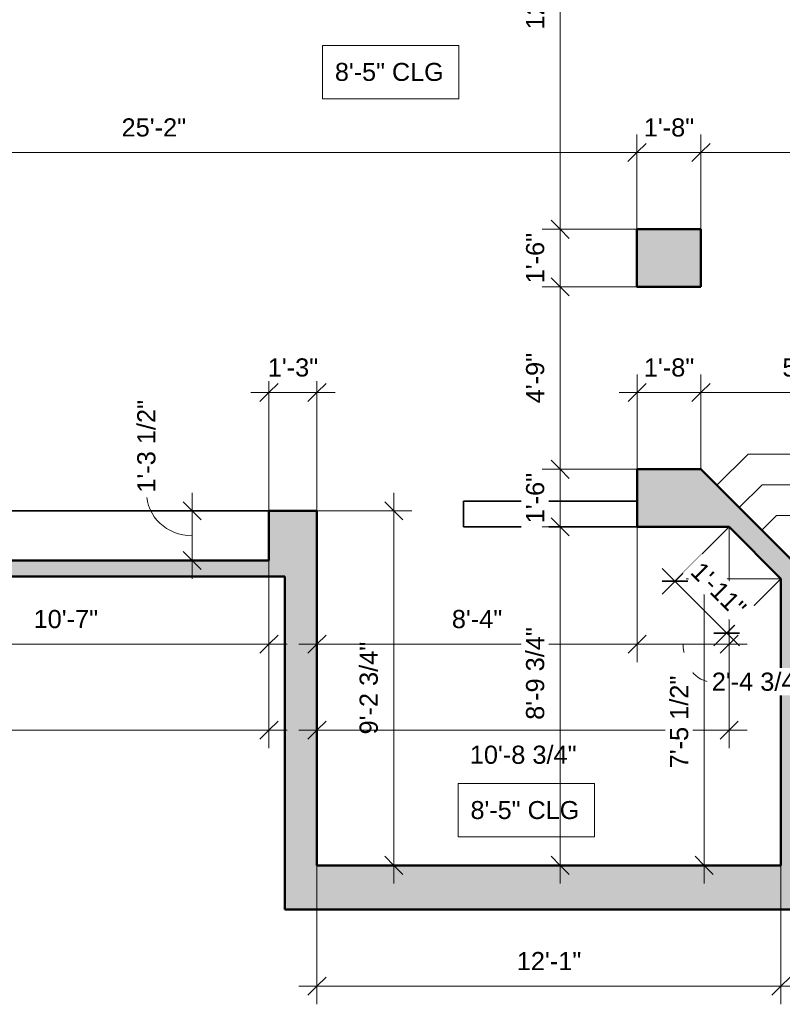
# Model space of a CAD drawing. Header units: inches. Extents: x -321 to 482, y -30 to 637.
# Tile 2 of 12: x -83 to 155, y -30 to 278. Entities that reach past the tile are written whole.
import ezdxf

# ---------------------------------------------------------------- set-up
doc = ezdxf.new("R2010")
doc.units = ezdxf.units.IN
doc.header["$MEASUREMENT"] = 0
for name, color, linetype, lineweight in [('A-ANNO-DIMS', 211, 'Continuous', 9), ('A-ANNO-DIMS-48', 211, 'Continuous', 9), ('A-COLS', 52, 'Continuous', 18), ('A-WALL', 113, 'Continuous', 18), ('A-WALL-PATT', 111, 'Continuous', 18), ('G-ANNO-TEXT', 231, 'Continuous', 9), ('S-STRS', 31, 'Continuous', 18)]:
    doc.layers.add(name, color=color, linetype=linetype, lineweight=lineweight)
doc.styles.add('Arial_1', font='arial.ttf', dxfattribs={"height": 5.669291})
doc.styles.add('Arial_2', font='arial.ttf', dxfattribs={"height": 5.625})
doc.dimstyles.new('Linear_-_3mm_Arial', dxfattribs={"dimscale": 12, "dimtxt": 5.784148, "dimasz": 0.472441, "dimexe": 0.472441, "dimexo": 0, "dimgap": 0.275591, "dimtad": 1, "dimrnd": 0.25, "dimzin": 3, "dimdsep": 46, "dimlunit": 4, "dimtxsty": 'Arial_1', "dimblk1": 'OBLIQUE', "dimblk2": 'OBLIQUE', "dimsah": 1, "dimcen": 0.09, "dimdle": 0.472441, "dimazin": 2, "dimtfac": 1, "dimtdec": 4, "dimtix": 1, "dimtmove": 0, "dimatfit": 3, "dimfxl": 1, "dimtvp": 1, "dimtfill": 1, "dimfrac": 2, "dimtolj": 1, "dimtzin": 0, "dimarcsym": 2})
doc.dimstyles.new('Linear_-_3mm_Arial_1', dxfattribs={"dimscale": 12, "dimtxt": 5.784148, "dimasz": 0.472441, "dimexe": 0.472441, "dimexo": 0, "dimgap": 0.275591, "dimtad": 1, "dimrnd": 0.25, "dimzin": 3, "dimdsep": 46, "dimlunit": 4, "dimtxsty": 'Arial_1', "dimblk1": 'OBLIQUE', "dimblk2": 'OBLIQUE', "dimsah": 1, "dimcen": 0.09, "dimdle": 0.472441, "dimazin": 2, "dimtfac": 1, "dimtdec": 4, "dimtix": 1, "dimtmove": 1, "dimatfit": 3, "dimfxl": 1, "dimtvp": 1, "dimtfill": 1, "dimfrac": 2, "dimtolj": 1, "dimtzin": 0, "dimarcsym": 2})
doc.dimstyles.new('Linear_-_3mm_Arial_2', dxfattribs={"dimscale": 12, "dimtxt": 5.784148, "dimasz": 0.472441, "dimexe": 0.472441, "dimexo": 0, "dimgap": 0.275591, "dimtad": 1, "dimrnd": 0.25, "dimzin": 3, "dimdsep": 46, "dimlunit": 4, "dimtxsty": 'Arial_1', "dimblk1": 'OBLIQUE', "dimblk2": 'OBLIQUE', "dimsah": 1, "dimcen": 0.09, "dimdle": 0.472441, "dimazin": 2, "dimtfac": 1, "dimtdec": 4, "dimtix": 1, "dimtmove": 2, "dimatfit": 3, "dimfxl": 1, "dimtvp": 1, "dimtfill": 1, "dimfrac": 2, "dimtolj": 1, "dimtzin": 0, "dimarcsym": 2})

# ---------------------------------------------------------------- blocks, each defined once
blk = doc.blocks.new('Columns 1 - Columns 1-385883-1-1st Floor Plan')
at = {"layer": 'A-COLS'}
blk.add_hatch(color=256, dxfattribs=at).paths.add_polyline_path([(130, 212.5), (130, 194.5), (110, 194.5), (110, 212.5)])
at = {"layer": 'A-COLS', "lineweight": 50}
for p, q in [((130, 212.5), (110, 212.5)), ((110, 212.5), (110, 194.5)), ((130, 194.5), (130, 212.5)), ((110, 194.5), (130, 194.5))]:
    blk.add_line(p, q, dxfattribs=at)
at = {"layer": 'A-COLS', "lineweight": 35}
for p, q in [((110, 212.5), (110, 212.5)), ((130, 212.5), (130, 212.5)), ((110, 194.5), (110, 194.5)), ((130, 194.5), (130, 194.5))]:
    blk.add_line(p, q, dxfattribs=at)
blk = doc.blocks.new('DIMBLOCK21-1-1st Floor Plan')
at = {"layer": 'A-ANNO-DIMS-48'}
for p, q in [((-132, 109), (-132, 77.21)), ((-132, 82.88), (-132, 109)), ((-5, 109), (-5, 77.21)), ((-5, 82.88), (-5, 109)), ((-132, 82.88), (0.67, 82.88))]:
    blk.add_line(p, q, dxfattribs=at)
at = {"layer": 'A-ANNO-DIMS-48', "lineweight": 35}
for p, q in [((-132, 82.88), (-129.17, 85.72)), ((-5, 82.88), (-2.17, 85.72)), ((-132, 82.88), (-134.83, 80.05)), ((-5, 82.88), (-7.83, 80.05))]:
    blk.add_line(p, q, dxfattribs=at)
at = {"layer": 'A-ANNO-DIMS-48', "color": 0, "insert": (-78.56, 93.55), "char_height": 5.669, "width": 24.1332, "attachment_point": 1, "line_spacing_factor": 0.941778, "style": 'Arial_1', "bg_fill": 3, "box_fill_scale": 1.25, "bg_fill_color": 256, "bg_fill_true_color": 13158600, "bg_fill_transparency": 0}
blk.add_mtext('10\'-7"', dxfattribs=at)
blk = doc.blocks.new('_Oblique')
at = {"color": 0, "linetype": 'ByBlock', "lineweight": -2}
blk.add_line((-0.5, -0.5), (0.5, 0.5), dxfattribs=at)
blk = doc.blocks.new('DIMBLOCK22-1-1st Floor Plan')
at = {"layer": 'A-ANNO-DIMS-48'}
for p, q in [((10, 13.75), (10, -29.67)), ((10, -24), (10, 13.75)), ((155, 13.75), (155, -29.67)), ((155, -24), (155, 13.75)), ((4.33, -24), (160.67, -24))]:
    blk.add_line(p, q, dxfattribs=at)
at = {"layer": 'A-ANNO-DIMS-48', "lineweight": 35}
for p, q in [((10, -24), (12.84, -21.17)), ((155, -24), (157.83, -21.17)), ((10, -24), (7.17, -26.83)), ((155, -24), (152.17, -26.83))]:
    blk.add_line(p, q, dxfattribs=at)
at = {"layer": 'A-ANNO-DIMS-48', "color": 0, "insert": (72.44, -13.33), "char_height": 5.669, "width": 24.1332, "attachment_point": 1, "line_spacing_factor": 0.941778, "style": 'Arial_1', "bg_fill": 3, "box_fill_scale": 1.25, "bg_fill_color": 256, "bg_fill_true_color": 13158600, "bg_fill_transparency": 0}
blk.add_mtext('12\'-1"', dxfattribs=at)
blk = doc.blocks.new('DIMBLOCK23-1-1st Floor Plan')
at = {"layer": 'A-ANNO-DIMS-48'}
for p, q in [((-29, 130.17), (-29, 103.33)), ((-5.18, 124.5), (-34.67, 124.5)), ((-29, 124.5), (-5.18, 124.5)), ((-5.18, 109), (-34.67, 109)), ((-29, 109), (-5.18, 109))]:
    blk.add_line(p, q, dxfattribs=at)
at = {"layer": 'A-ANNO-DIMS-48', "lineweight": 35}
for p, q in [((-29, 124.5), (-31.83, 127.33)), ((-29, 124.5), (-26.17, 121.67)), ((-29, 109), (-31.83, 111.83)), ((-29, 109), (-26.17, 106.17))]:
    blk.add_line(p, q, dxfattribs=at)
at = {"layer": 'A-ANNO-DIMS-48'}
blk.add_ellipse((-29, 130.21), major_axis=(14.26, 0), ratio=0.943685, start_param=3.141593, end_param=4.712389, dxfattribs=at)
at = {"layer": 'A-ANNO-DIMS-48', "color": 0, "insert": (-46.17, 130.21), "char_height": 5.669, "width": 34.7049, "attachment_point": 1, "rotation": 90, "line_spacing_factor": 0.941778, "style": 'Arial_1', "bg_fill": 3, "box_fill_scale": 1.25, "bg_fill_color": 256, "bg_fill_true_color": 13158600, "bg_fill_transparency": 0}
blk.add_mtext('1\'-3 1/2"', dxfattribs=at)
blk = doc.blocks.new('DIMBLOCK24-1-1st Floor Plan')
at = {"layer": 'A-ANNO-DIMS-48'}
for p, q in [((34, 130.17), (34, 8.08)), ((7.29, 124.5), (39.67, 124.5)), ((34, 124.5), (7.29, 124.5)), ((11.17, 13.75), (39.67, 13.75)), ((34, 13.75), (11.17, 13.75))]:
    blk.add_line(p, q, dxfattribs=at)
at = {"layer": 'A-ANNO-DIMS-48', "lineweight": 35}
for p, q in [((34, 124.5), (31.17, 127.33)), ((34, 124.5), (36.84, 121.67)), ((34, 13.75), (31.17, 16.58)), ((34, 13.75), (36.84, 10.92))]:
    blk.add_line(p, q, dxfattribs=at)
at = {"layer": 'A-ANNO-DIMS-48', "color": 0, "insert": (23.33, 54.66), "char_height": 5.669, "width": 34.7049, "attachment_point": 1, "rotation": 90, "line_spacing_factor": 0.941778, "style": 'Arial_1', "bg_fill": 3, "box_fill_scale": 1.25, "bg_fill_color": 256, "bg_fill_true_color": 13158600, "bg_fill_transparency": 0}
blk.add_mtext('9\'-2 3/4"', dxfattribs=at)
blk = doc.blocks.new('DIMBLOCK25-1-1st Floor Plan')
at = {"layer": 'A-ANNO-DIMS-48'}
for p, q in [((-192, 134.5), (-192, 50.33)), ((-192, 56), (-192, 134.5)), ((-5, 109), (-5, 50.33)), ((-5, 56), (-5, 109)), ((-197.67, 56), (0.67, 56))]:
    blk.add_line(p, q, dxfattribs=at)
at = {"layer": 'A-ANNO-DIMS-48', "lineweight": 35}
for p, q in [((-192, 56), (-189.17, 58.83)), ((-5, 56), (-2.17, 58.83)), ((-192, 56), (-194.83, 53.17)), ((-5, 56), (-7.83, 53.17))]:
    blk.add_line(p, q, dxfattribs=at)
at = {"layer": 'A-ANNO-DIMS-48', "color": 0, "insert": (-108.56, 66.67), "char_height": 5.669, "width": 24.1332, "attachment_point": 1, "line_spacing_factor": 0.941778, "style": 'Arial_1', "bg_fill": 3, "box_fill_scale": 1.25, "bg_fill_color": 256, "bg_fill_true_color": 13158600, "bg_fill_transparency": 0}
blk.add_mtext('15\'-7"', dxfattribs=at)
blk = doc.blocks.new('DIMBLOCK84-1-1st Floor Plan')
at = {"layer": 'A-ANNO-DIMS-48'}
for p, q in [((10, 119.25), (10, 77.21)), ((10, 82.88), (10, 119.25)), ((110.06, 119.5), (110.06, 77.21)), ((110.06, 82.88), (110.06, 119.5)), ((4.33, 82.88), (110.06, 82.88))]:
    blk.add_line(p, q, dxfattribs=at)
at = {"layer": 'A-ANNO-DIMS-48', "lineweight": 35}
for p, q in [((10, 82.88), (12.83, 85.72)), ((110.06, 82.88), (112.89, 85.72)), ((10, 82.88), (7.17, 80.05)), ((110.06, 82.88), (107.22, 80.05))]:
    blk.add_line(p, q, dxfattribs=at)
at = {"layer": 'A-ANNO-DIMS-48', "color": 0, "insert": (52.15, 93.55), "char_height": 5.669, "width": 18.9008, "attachment_point": 1, "line_spacing_factor": 0.941778, "style": 'Arial_1', "bg_fill": 3, "box_fill_scale": 1.25, "bg_fill_color": 256, "bg_fill_true_color": 13158600, "bg_fill_transparency": 0}
blk.add_mtext('8\'-4"', dxfattribs=at)
blk = doc.blocks.new('DIMBLOCK85-1-1st Floor Plan')
at = {"layer": 'A-ANNO-DIMS-48'}
for p, q in [((110.06, 119.5), (110.06, 77.21)), ((110.06, 82.88), (110.06, 119.5)), ((138.81, 119.5), (138.81, 77.21)), ((138.81, 82.88), (138.81, 119.5)), ((110.06, 82.88), (144.48, 82.88))]:
    blk.add_line(p, q, dxfattribs=at)
at = {"layer": 'A-ANNO-DIMS-48', "lineweight": 35}
for p, q in [((110.06, 82.88), (112.89, 85.72)), ((138.81, 82.88), (141.64, 85.72)), ((110.06, 82.88), (107.22, 80.05)), ((138.81, 82.88), (135.97, 80.05))]:
    blk.add_line(p, q, dxfattribs=at)
at = {"layer": 'A-ANNO-DIMS-48'}
blk.add_ellipse((133.37, 82.88), major_axis=(0, 11.81), ratio=0.756899, start_param=1.570796, end_param=3.141593, dxfattribs=at)
at = {"layer": 'A-ANNO-DIMS-48', "color": 0, "insert": (133.37, 73.98), "char_height": 5.669, "width": 34.7049, "attachment_point": 1, "line_spacing_factor": 0.941778, "style": 'Arial_1', "bg_fill": 3, "box_fill_scale": 1.25, "bg_fill_color": 256, "bg_fill_true_color": 13158600, "bg_fill_transparency": 0}
blk.add_mtext('2\'-4 3/4"', dxfattribs=at)
blk = doc.blocks.new('DIMBLOCK86-1-1st Floor Plan')
at = {"layer": 'A-ANNO-DIMS-48'}
for p, q in [((10, 119.25), (10, 50.33)), ((10, 56), (10, 119.25)), ((138.81, 119.5), (138.81, 50.33)), ((138.81, 56), (138.81, 119.5)), ((4.33, 56), (144.48, 56))]:
    blk.add_line(p, q, dxfattribs=at)
at = {"layer": 'A-ANNO-DIMS-48', "lineweight": 35}
for p, q in [((10, 56), (12.84, 58.83)), ((138.81, 56), (141.64, 58.83)), ((10, 56), (7.17, 53.17)), ((138.81, 56), (135.97, 53.17))]:
    blk.add_line(p, q, dxfattribs=at)
at = {"layer": 'A-ANNO-DIMS-48', "color": 0, "insert": (57.76, 51.16), "char_height": 5.669, "width": 39.9373, "attachment_point": 1, "line_spacing_factor": 0.941778, "style": 'Arial_1', "bg_fill": 3, "box_fill_scale": 1.25, "bg_fill_color": 256, "bg_fill_true_color": 13158600, "bg_fill_transparency": 0}
blk.add_mtext('10\'-8 3/4"', dxfattribs=at)
blk = doc.blocks.new('DIMBLOCK87-1-1st Floor Plan')
at = {"layer": 'A-ANNO-DIMS-48'}
for p, q in [((131, 108.98), (131, 8.08)), ((155, 103.31), (125.33, 103.31)), ((131, 103.31), (155, 103.31)), ((154.75, 13.75), (125.33, 13.75)), ((131, 13.75), (154.75, 13.75))]:
    blk.add_line(p, q, dxfattribs=at)
at = {"layer": 'A-ANNO-DIMS-48', "lineweight": 35}
for p, q in [((131, 103.31), (128.17, 106.14)), ((131, 103.31), (133.83, 100.47)), ((131, 13.75), (128.17, 16.58)), ((131, 13.75), (133.83, 10.92))]:
    blk.add_line(p, q, dxfattribs=at)
at = {"layer": 'A-ANNO-DIMS-48', "color": 0, "insert": (120.33, 44.07), "char_height": 5.669, "width": 34.7049, "attachment_point": 1, "rotation": 90, "line_spacing_factor": 0.941778, "style": 'Arial_1', "bg_fill": 3, "box_fill_scale": 1.25, "bg_fill_color": 256, "bg_fill_true_color": 13158600, "bg_fill_transparency": 0}
blk.add_mtext('7\'-5 1/2"', dxfattribs=at)
blk = doc.blocks.new('DIMBLOCK88-1-1st Floor Plan')
at = {"layer": 'A-ANNO-DIMS-48'}
for p, q in [((138.81, 119.5), (117.83, 98.52)), ((121.84, 102.53), (138.81, 119.5)), ((117.83, 106.54), (142.04, 82.33)), ((155, 103.31), (134.02, 82.33)), ((138.03, 86.34), (155, 103.31))]:
    blk.add_line(p, q, dxfattribs=at)
at = {"layer": 'A-ANNO-DIMS-48', "lineweight": 35}
for p, q in [((121.84, 102.53), (117.83, 102.53)), ((121.84, 102.53), (125.85, 102.53)), ((138.03, 86.34), (134.02, 86.34)), ((138.03, 86.34), (142.04, 86.34))]:
    blk.add_line(p, q, dxfattribs=at)
at = {"layer": 'A-ANNO-DIMS-48', "color": 0, "insert": (130.37, 109.09), "char_height": 5.669, "width": 24.1332, "attachment_point": 1, "rotation": 315, "line_spacing_factor": 0.941778, "style": 'Arial_1', "bg_fill": 3, "box_fill_scale": 1.25, "bg_fill_color": 256, "bg_fill_true_color": 13158600, "bg_fill_transparency": 0}
blk.add_mtext('1\'-11"', dxfattribs=at)
blk = doc.blocks.new('DIMBLOCK95-1-1st Floor Plan')
at = {"layer": 'A-ANNO-DIMS-48'}
for p, q in [((-192, 196.58), (-192, 242.17)), ((110, 212.5), (110, 242.17)), ((-197.67, 236.5), (110, 236.5)), ((-192, 236.5), (-192, 196.58)), ((110, 236.5), (110, 212.5))]:
    blk.add_line(p, q, dxfattribs=at)
at = {"layer": 'A-ANNO-DIMS-48', "lineweight": 35}
for p, q in [((-192, 236.5), (-189.17, 239.33)), ((110, 236.5), (112.83, 239.33)), ((-192, 236.5), (-194.83, 233.67)), ((110, 236.5), (107.17, 233.67))]:
    blk.add_line(p, q, dxfattribs=at)
at = {"layer": 'A-ANNO-DIMS-48', "color": 0, "insert": (-51.06, 247.17), "char_height": 5.669, "width": 24.1332, "attachment_point": 1, "line_spacing_factor": 0.941778, "style": 'Arial_1', "bg_fill": 3, "box_fill_scale": 1.25, "bg_fill_color": 256, "bg_fill_true_color": 13158600, "bg_fill_transparency": 0}
blk.add_mtext('25\'-2"', dxfattribs=at)
blk = doc.blocks.new('DIMBLOCK96-1-1st Floor Plan')
at = {"layer": 'A-ANNO-DIMS-48'}
for p, q in [((110, 212.5), (110, 242.17)), ((130, 212.5), (130, 242.17)), ((110, 236.5), (130, 236.5)), ((110, 236.5), (110, 212.5)), ((130, 236.5), (130, 212.5))]:
    blk.add_line(p, q, dxfattribs=at)
at = {"layer": 'A-ANNO-DIMS-48', "lineweight": 35}
for p, q in [((110, 236.5), (112.83, 239.33)), ((130, 236.5), (132.83, 239.33)), ((110, 236.5), (107.17, 233.67)), ((130, 236.5), (127.17, 233.67))]:
    blk.add_line(p, q, dxfattribs=at)
at = {"layer": 'A-ANNO-DIMS-48', "color": 0, "insert": (112.12, 247.17), "char_height": 5.669, "width": 18.9008, "attachment_point": 1, "line_spacing_factor": 0.941778, "style": 'Arial_1', "bg_fill": 3, "box_fill_scale": 1.25, "bg_fill_color": 256, "bg_fill_true_color": 13158600, "bg_fill_transparency": 0}
blk.add_mtext('1\'-8"', dxfattribs=at)
blk = doc.blocks.new('DIMBLOCK97-1-1st Floor Plan')
at = {"layer": 'A-ANNO-DIMS-48'}
for p, q in [((130, 212.5), (130, 242.17)), ((214.25, 210.5), (214.25, 242.17)), ((130, 236.5), (214.25, 236.5)), ((130, 236.5), (130, 212.5)), ((214.25, 236.5), (214.25, 210.5))]:
    blk.add_line(p, q, dxfattribs=at)
at = {"layer": 'A-ANNO-DIMS-48', "lineweight": 35}
for p, q in [((130, 236.5), (132.83, 239.33)), ((214.25, 236.5), (217.08, 239.33)), ((130, 236.5), (127.17, 233.67)), ((214.25, 236.5), (211.42, 233.67))]:
    blk.add_line(p, q, dxfattribs=at)
at = {"layer": 'A-ANNO-DIMS-48', "color": 0, "insert": (157.66, 247.17), "char_height": 5.669, "width": 34.7049, "attachment_point": 1, "line_spacing_factor": 0.941778, "style": 'Arial_1', "bg_fill": 3, "box_fill_scale": 1.25, "bg_fill_color": 256, "bg_fill_true_color": 13158600, "bg_fill_transparency": 0}
blk.add_mtext('7\'-0 1/4"', dxfattribs=at)
blk = doc.blocks.new('DIMBLOCK100-1-1st Floor Plan')
at = {"layer": 'A-ANNO-DIMS-48'}
for p, q in [((86, 188.83), (86, 218.17)), ((110, 212.5), (80.33, 212.5)), ((86, 212.5), (110, 212.5)), ((110, 194.5), (80.33, 194.5)), ((86, 194.5), (110, 194.5))]:
    blk.add_line(p, q, dxfattribs=at)
at = {"layer": 'A-ANNO-DIMS-48', "lineweight": 35}
for p, q in [((86, 212.5), (83.17, 215.33)), ((86, 212.5), (88.83, 209.67)), ((86, 194.5), (83.17, 197.33)), ((86, 194.5), (88.83, 191.67))]:
    blk.add_line(p, q, dxfattribs=at)
at = {"layer": 'A-ANNO-DIMS-48', "color": 0, "insert": (75.33, 195.62), "char_height": 5.669, "width": 18.9008, "attachment_point": 1, "rotation": 90, "line_spacing_factor": 0.941778, "style": 'Arial_1', "bg_fill": 3, "box_fill_scale": 1.25, "bg_fill_color": 256, "bg_fill_true_color": 13158600, "bg_fill_transparency": 0}
blk.add_mtext('1\'-6"', dxfattribs=at)
blk = doc.blocks.new('DIMBLOCK101-1-1st Floor Plan')
at = {"layer": 'A-ANNO-DIMS-48', "lineweight": 35}
for p, q in [((86, 137.5), (83.16, 140.34)), ((86, 137.5), (88.83, 134.67)), ((86, 119.5), (83.16, 122.34)), ((86, 119.5), (88.83, 116.67))]:
    blk.add_line(p, q, dxfattribs=at)
at = {"layer": 'A-ANNO-DIMS-48'}
for p, q in [((110.06, 137.5), (80.33, 137.5)), ((86, 113.83), (86, 137.5)), ((86, 137.5), (110.06, 137.5)), ((110.06, 119.5), (80.33, 119.5)), ((86, 119.5), (110.06, 119.5))]:
    blk.add_line(p, q, dxfattribs=at)
at = {"layer": 'A-ANNO-DIMS-48', "color": 0, "insert": (75.33, 120.63), "char_height": 5.669, "width": 18.9008, "attachment_point": 1, "rotation": 90, "line_spacing_factor": 0.941778, "style": 'Arial_1', "bg_fill": 3, "box_fill_scale": 1.25, "bg_fill_color": 256, "bg_fill_true_color": 13158600, "bg_fill_transparency": 0}
blk.add_mtext('1\'-6"', dxfattribs=at)
blk = doc.blocks.new('DIMBLOCK102-1-1st Floor Plan')
at = {"layer": 'A-ANNO-DIMS-48'}
for p, q in [((86, 137.5), (86, 200.17)), ((110, 194.5), (80.33, 194.5)), ((86, 194.5), (110, 194.5)), ((110.06, 137.5), (80.33, 137.5)), ((86, 137.5), (110.06, 137.5))]:
    blk.add_line(p, q, dxfattribs=at)
at = {"layer": 'A-ANNO-DIMS-48', "lineweight": 35}
for p, q in [((86, 194.5), (83.17, 197.34)), ((86, 194.5), (88.84, 191.67)), ((86, 137.5), (83.16, 140.34)), ((86, 137.5), (88.83, 134.67))]:
    blk.add_line(p, q, dxfattribs=at)
at = {"layer": 'A-ANNO-DIMS-48', "color": 0, "insert": (75.33, 158.13), "char_height": 5.669, "width": 18.9008, "attachment_point": 1, "rotation": 90, "line_spacing_factor": 0.941778, "style": 'Arial_1', "bg_fill": 3, "box_fill_scale": 1.25, "bg_fill_color": 256, "bg_fill_true_color": 13158600, "bg_fill_transparency": 0}
blk.add_mtext('4\'-9"', dxfattribs=at)
blk = doc.blocks.new('DIMBLOCK103-1-1st Floor Plan')
at = {"layer": 'A-ANNO-DIMS-48'}
for p, q in [((86, 363.17), (86, 206.83)), ((116.89, 357.5), (80.33, 357.5)), ((86, 357.5), (116.89, 357.5)), ((110, 212.5), (80.33, 212.5)), ((86, 212.5), (110, 212.5))]:
    blk.add_line(p, q, dxfattribs=at)
at = {"layer": 'A-ANNO-DIMS-48', "lineweight": 35}
for p, q in [((86, 357.5), (83.17, 360.33)), ((86, 357.5), (88.83, 354.67)), ((86, 212.5), (83.17, 215.33)), ((86, 212.5), (88.83, 209.67))]:
    blk.add_line(p, q, dxfattribs=at)
at = {"layer": 'A-ANNO-DIMS-48', "color": 0, "insert": (75.33, 274.94), "char_height": 5.669, "width": 24.1332, "attachment_point": 1, "rotation": 90, "line_spacing_factor": 0.941778, "style": 'Arial_1', "bg_fill": 3, "box_fill_scale": 1.25, "bg_fill_color": 256, "bg_fill_true_color": 13158600, "bg_fill_transparency": 0}
blk.add_mtext('12\'-1"', dxfattribs=at)
blk = doc.blocks.new('DIMBLOCK104-1-1st Floor Plan')
at = {"layer": 'A-ANNO-DIMS-48'}
for p, q in [((86, 8.08), (86, 125.17)), ((110.06, 119.5), (80.33, 119.5)), ((86, 119.5), (110.06, 119.5)), ((108.83, 13.75), (80.33, 13.75)), ((86, 13.75), (108.83, 13.75))]:
    blk.add_line(p, q, dxfattribs=at)
at = {"layer": 'A-ANNO-DIMS-48', "lineweight": 35}
for p, q in [((86, 119.5), (83.17, 122.33)), ((86, 119.5), (88.83, 116.67)), ((86, 13.75), (83.17, 16.58)), ((86, 13.75), (88.83, 10.92))]:
    blk.add_line(p, q, dxfattribs=at)
at = {"layer": 'A-ANNO-DIMS-48', "color": 0, "insert": (75.33, 59.22), "char_height": 5.669, "width": 34.7049, "attachment_point": 1, "rotation": 90, "line_spacing_factor": 0.941778, "style": 'Arial_1', "bg_fill": 3, "box_fill_scale": 1.25, "bg_fill_color": 256, "bg_fill_true_color": 13158600, "bg_fill_transparency": 0}
blk.add_mtext('8\'-9 3/4"', dxfattribs=at)
blk = doc.blocks.new('DIMBLOCK108-1-1st Floor Plan')
at = {"layer": 'A-ANNO-DIMS-48'}
for p, q in [((110.06, 137.5), (110.06, 167.17)), ((130, 137.5), (130, 167.17)), ((104.39, 161.5), (135.67, 161.5)), ((110.06, 161.5), (110.06, 137.5)), ((130, 161.5), (130, 137.5))]:
    blk.add_line(p, q, dxfattribs=at)
at = {"layer": 'A-ANNO-DIMS-48', "lineweight": 35}
for p, q in [((110.06, 161.5), (112.89, 164.33)), ((130, 161.5), (132.84, 164.33)), ((110.06, 161.5), (107.22, 158.67)), ((130, 161.5), (127.17, 158.67))]:
    blk.add_line(p, q, dxfattribs=at)
at = {"layer": 'A-ANNO-DIMS-48', "color": 0, "insert": (112.15, 172.17), "char_height": 5.669, "width": 18.9008, "attachment_point": 1, "rotation": 359.9988, "line_spacing_factor": 0.941778, "style": 'Arial_1', "bg_fill": 3, "box_fill_scale": 1.25, "bg_fill_color": 256, "bg_fill_true_color": 13158600, "bg_fill_transparency": 0}
blk.add_mtext('1\'-8"', dxfattribs=at)
blk = doc.blocks.new('DIMBLOCK109-1-1st Floor Plan')
at = {"layer": 'A-ANNO-DIMS-48'}
for p, q in [((130, 137.5), (130, 167.17)), ((201, 132), (201, 167.17)), ((124.33, 161.5), (206.67, 161.5)), ((130, 161.5), (130, 137.5)), ((201, 161.5), (201, 132))]:
    blk.add_line(p, q, dxfattribs=at)
at = {"layer": 'A-ANNO-DIMS-48', "lineweight": 35}
for p, q in [((130, 161.5), (132.83, 164.34)), ((201, 161.5), (203.83, 164.34)), ((130, 161.5), (127.17, 158.67)), ((201, 161.5), (198.17, 158.67))]:
    blk.add_line(p, q, dxfattribs=at)
at = {"layer": 'A-ANNO-DIMS-48', "color": 0, "insert": (155.44, 172.17), "char_height": 5.669, "width": 24.1332, "attachment_point": 1, "line_spacing_factor": 0.941778, "style": 'Arial_1', "bg_fill": 3, "box_fill_scale": 1.25, "bg_fill_color": 256, "bg_fill_true_color": 13158600, "bg_fill_transparency": 0}
blk.add_mtext('5\'-11"', dxfattribs=at)
blk = doc.blocks.new('DIMBLOCK117-1-1st Floor Plan')
at = {"layer": 'A-ANNO-DIMS-48'}
for p, q in [((-5, 124.5), (-5, 167.17)), ((10, 124.5), (10, 167.17)), ((-10.67, 161.5), (15.67, 161.5)), ((-5, 161.5), (-5, 124.5)), ((10, 161.5), (10, 124.5))]:
    blk.add_line(p, q, dxfattribs=at)
at = {"layer": 'A-ANNO-DIMS-48', "lineweight": 35}
for p, q in [((-5, 161.5), (-2.17, 164.34)), ((10, 161.5), (12.83, 164.34)), ((-5, 161.5), (-7.83, 158.67)), ((10, 161.5), (7.17, 158.67))]:
    blk.add_line(p, q, dxfattribs=at)
at = {"layer": 'A-ANNO-DIMS-48', "color": 0, "insert": (-5.38, 172.17), "char_height": 5.669, "width": 18.9008, "attachment_point": 1, "line_spacing_factor": 0.941778, "style": 'Arial_1', "bg_fill": 3, "box_fill_scale": 1.25, "bg_fill_color": 256, "bg_fill_true_color": 13158600, "bg_fill_transparency": 0}
blk.add_mtext('1\'-3"', dxfattribs=at)

msp = doc.modelspace()

# ---------------------------------------------------------------- hatches: boundary and pattern name
at = {"layer": 'A-WALL-PATT'}
for points in [[(120.808, 137.5), (138.808, 119.5), (110.057, 119.5), (110.057, 137.5)], [(155, 112.5), (155, 103.308), (138.808, 119.5), (120.808, 137.5), (130, 137.5)], [(-5, 124.5), (10, 124.5), (10, 106.5), (0.001, 106.5), (-5, 106.5), (-5, 109)], [(161.5, 15), (158.25, 15), (158.25, 13.75), (155, 13.75), (155, 103.308), (155, 112.5), (161.5, 106)], [(-5, 109), (-5, 106.5), (0.001, 106.5), (0.001, 104), (-132, 104), (-132, 109)], [(10.001, 13.75), (0.001, 13.75), (0.001, 104), (0.001, 106.5), (10.001, 106.5)], [(158.25, 13.75), (158.25, 0), (0.001, 0), (0.001, 13.75), (10.001, 13.75), (155, 13.75)]]:
    msp.add_hatch(color=256, dxfattribs=at).paths.add_polyline_path(points)

# ---------------------------------------------------------------- linework, layer by layer
at = {"layer": 'A-WALL', "lineweight": 50}
for p, q in [((130, 137.5), (110.057, 137.5)), ((110.057, 137.5), (110.057, 119.5)), ((161.5, 106), (130, 137.5)), ((-5, 124.5), (-5, 109)), ((10, 124.5), (-5, 124.5)), ((10, 106.5), (10, 124.5)), ((110.057, 119.5), (138.808, 119.5)), ((138.808, 119.5), (155, 103.308)), ((-5, 109), (-132, 109)), ((10.001, 13.75), (10.001, 106.5)), ((-142.5, 104), (0.001, 104)), ((0.001, 104), (0.001, 0)), ((155, 103.308), (155, 13.75)), ((155, 13.75), (10.001, 13.75)), ((0.001, 0), (310.5, 0))]:
    msp.add_line(p, q, dxfattribs=at)
at = {"layer": 'A-WALL', "lineweight": 35}
for p, q in [((110.057, 127.501), (55.808, 127.501)), ((55.808, 119.501), (55.808, 127.501)), ((110.057, 127.501), (110.057, 119.501)), ((-5, 124.5), (-132, 124.5)), ((110.057, 119.501), (55.808, 119.501))]:
    msp.add_line(p, q, dxfattribs=at)
at = {"layer": 'G-ANNO-TEXT', "color": 7, "flags": 128}
msp.add_lwpolyline([(11.775, 269.964), (54.321, 269.964), (54.321, 253.289), (11.775, 253.289)], close=True, dxfattribs=at)
at = {"layer": 'S-STRS'}
for p, q in [((134.976, 132.524), (144.701, 142.25)), ((144.701, 142.25), (201, 142.25)), ((134.976, 132.524), (161.5, 106)), ((141.979, 125.521), (149.137, 132.679)), ((149.137, 132.679), (201, 132.679)), ((148.983, 118.517), (153.572, 123.107)), ((153.572, 123.107), (201, 123.107))]:
    msp.add_line(p, q, dxfattribs=at)

# ---------------------------------------------------------------- block references
at = {"layer": 'A-COLS', "lineweight": 35}
msp.add_blockref('Columns 1 - Columns 1-385883-1-1st Floor Plan', (0, 0), dxfattribs=at)

# ---------------------------------------------------------------- texts
at = {"layer": 'G-ANNO-TEXT', "color": 7, "insert": (15.615, 264.499), "char_height": 5.625, "width": 42.117, "attachment_point": 1, "style": 'Arial_2'}
msp.add_mtext('8\'-5" CLG', dxfattribs=at)

# ---------------------------------------------------------------- next in the draw order: dimensions: what is measured, and where the dimension line sits
at = {"layer": 'A-ANNO-DIMS'}
for base, p1, p2, override, picture, middle in [((110, 236.5), (-192, 196.577), (110, 212.5), {"dimpost": '<>', "dimfxl": 302.419497}, 'DIMBLOCK95-1-1st Floor Plan', (-41, 242.702)), ((-5, 82.882), (-132, 109), (-5, 109), {"dimpost": '<>', "dimfxl": 127}, 'DIMBLOCK21-1-1st Floor Plan', (-68.5, 89.083)), ((155, -24), (10.001, 13.75), (155, 13.75), {"dimpost": '<>', "dimfxl": 144.999294}, 'DIMBLOCK22-1-1st Floor Plan', (82.5, -17.847))]:
    dim = msp.add_linear_dim(base=base, p1=p1, p2=p2, dimstyle='Linear_-_3mm_Arial', override=override, dxfattribs=at)
    dim.commit()
    dim.dimension.update_dxf_attribs({"geometry": picture, "text_midpoint": middle})

# ---------------------------------------------------------------- next in the draw order: dimensions: what is measured, and where the dimension line sits
dim = msp.add_linear_dim(base=(130, 236.5), p1=(110, 212.5), p2=(130, 212.5), dimstyle='Linear_-_3mm_Arial', override={"dimpost": '<>', "dimfxl": 20}, dxfattribs=at)
dim.commit()
dim.dimension.update_dxf_attribs({"geometry": 'DIMBLOCK96-1-1st Floor Plan', "text_midpoint": (120, 242.702)})
dim = msp.add_linear_dim(base=(-29, 109), p1=(-5.181, 124.5), p2=(-5.181, 109), angle=90, dimstyle='Linear_-_3mm_Arial_1', override={"dimpost": '<>', "dimfxl": 15.5}, dxfattribs=at)
dim.commit()
dim.dimension.update_dxf_attribs({"geometry": 'DIMBLOCK23-1-1st Floor Plan', "text_midpoint": (-42.394, 147.562), "dimtype": 160, "text_rotation": 90})
dim = msp.add_linear_dim(base=(34.001, 13.75), p1=(7.29, 124.5), p2=(11.172, 13.75), angle=90, dimstyle='Linear_-_3mm_Arial', override={"dimpost": '<>', "dimfxl": 110.817998}, dxfattribs=at)
dim.commit()
dim.dimension.update_dxf_attribs({"geometry": 'DIMBLOCK24-1-1st Floor Plan', "text_midpoint": (27.76, 69.125)})

# ---------------------------------------------------------------- next in the draw order: dimensions: what is measured, and where the dimension line sits
for base, p1, p2, override, picture, middle in [((214.25, 236.5), (130, 212.5), (214.25, 210.5), {"dimpost": '<>', "dimfxl": 84.273736}, 'DIMBLOCK97-1-1st Floor Plan', (172.125, 242.738)), ((-5, 56), (-192, 134.5), (-5, 109), {"dimpost": '<>', "dimfxl": 188.730628}, 'DIMBLOCK25-1-1st Floor Plan', (-98.5, 62.202)), ((110.057, 82.882), (10, 119.25), (110.057, 119.5), {"dimpost": '<>', "dimfxl": 100.05696}, 'DIMBLOCK84-1-1st Floor Plan', (60.028, 89.083))]:
    dim = msp.add_linear_dim(base=base, p1=p1, p2=p2, dimstyle='Linear_-_3mm_Arial', override=override, dxfattribs=at)
    dim.commit()
    dim.dimension.update_dxf_attribs({"geometry": picture, "text_midpoint": middle})
dim = msp.add_linear_dim(base=(86, 212.5), p1=(110, 194.5), p2=(110, 212.5), angle=90, dimstyle='Linear_-_3mm_Arial', override={"dimpost": '<>', "dimfxl": 18}, dxfattribs=at)
dim.commit()
dim.dimension.update_dxf_attribs({"geometry": 'DIMBLOCK100-1-1st Floor Plan', "text_midpoint": (79.798, 203.5)})

# ---------------------------------------------------------------- next in the draw order: dimensions: what is measured, and where the dimension line sits
dim = msp.add_linear_dim(base=(86, 212.5), p1=(116.891, 357.5), p2=(110, 212.5), angle=90, dimstyle='Linear_-_3mm_Arial', override={"dimpost": '<>', "dimfxl": 145.163661}, dxfattribs=at)
dim.commit()
dim.dimension.update_dxf_attribs({"geometry": 'DIMBLOCK103-1-1st Floor Plan', "text_midpoint": (79.847, 285)})
dim = msp.add_linear_dim(base=(10, 161.501), p1=(-5, 124.5), p2=(10, 124.5), dimstyle='Linear_-_3mm_Arial', override={"dimpost": '<>', "dimfxl": 15}, dxfattribs=at)
dim.commit()
dim.dimension.update_dxf_attribs({"geometry": 'DIMBLOCK117-1-1st Floor Plan', "text_midpoint": (2.5, 167.704)})
dim = msp.add_linear_dim(base=(138.808, 82.882), p1=(110.057, 119.5), p2=(138.808, 119.5), dimstyle='Linear_-_3mm_Arial_1', override={"dimpost": '<>', "dimfxl": 28.751388}, dxfattribs=at)
dim.commit()
dim.dimension.update_dxf_attribs({"geometry": 'DIMBLOCK85-1-1st Floor Plan', "text_midpoint": (150.722, 70.205), "dimtype": 160})

# ---------------------------------------------------------------- next in the draw order: dimensions: what is measured, and where the dimension line sits
dim = msp.add_linear_dim(base=(138.808, 56), p1=(10.001, 119.25), p2=(138.808, 119.5), dimstyle='Linear_-_3mm_Arial_2', override={"dimpost": '<>', "dimfxl": 128.807583}, dxfattribs=at)
dim.commit()
dim.dimension.update_dxf_attribs({"geometry": 'DIMBLOCK86-1-1st Floor Plan', "text_midpoint": (77.732, 47.377), "dimtype": 160})

# ---------------------------------------------------------------- next in the draw order: dimensions: what is measured, and where the dimension line sits
for base, p1, p2, angle, override, picture, middle in [((85.999, 137.501), (110.057, 119.5), (110.057, 137.5), 89.9988, {"dimpost": '<>', "dimfxl": 18}, 'DIMBLOCK101-1-1st Floor Plan', (79.798, 128.501)), ((131, 13.75), (155, 103.308), (154.75, 13.75), 90, {"dimpost": '<>', "dimfxl": 89.557974}, 'DIMBLOCK87-1-1st Floor Plan', (124.762, 58.529))]:
    dim = msp.add_linear_dim(base=base, p1=p1, p2=p2, angle=angle, dimstyle='Linear_-_3mm_Arial', override=override, dxfattribs=at)
    dim.commit()
    dim.dimension.update_dxf_attribs({"geometry": picture, "text_midpoint": middle})

# ---------------------------------------------------------------- next in the draw order: dimensions: what is measured, and where the dimension line sits
for base, p1, p2, angle, override, picture, middle in [((86.001, 194.501), (110.057, 137.5), (110, 194.5), 89.9988, {"dimpost": '<>', "dimfxl": 56.999846}, 'DIMBLOCK102-1-1st Floor Plan', (79.798, 166.001)), ((138.029, 86.337), (138.808, 119.5), (155, 103.308), 315, {"dimpost": '<>', "dimfxl": 22.89888}, 'DIMBLOCK88-1-1st Floor Plan', (134.285, 98.784))]:
    dim = msp.add_linear_dim(base=base, p1=p1, p2=p2, angle=angle, dimstyle='Linear_-_3mm_Arial', override=override, dxfattribs=at)
    dim.commit()
    dim.dimension.update_dxf_attribs({"geometry": picture, "text_midpoint": middle})
dim = msp.add_linear_dim(base=(86, 119.5), p1=(108.829, 13.75), p2=(110.057, 119.5), angle=90, dimstyle='Linear_-_3mm_Arial_2', override={"dimpost": '<>', "dimfxl": 105.757311}, dxfattribs=at)
dim.commit()
dim.dimension.update_dxf_attribs({"geometry": 'DIMBLOCK104-1-1st Floor Plan', "text_midpoint": (79.112, 76.574), "dimtype": 160, "text_rotation": 90})

# ---------------------------------------------------------------- next in the draw order: linework, layer by layer
at = {"layer": 'G-ANNO-TEXT', "color": 7, "flags": 128}
msp.add_lwpolyline([(54.138, 39.31), (96.684, 39.31), (96.684, 22.634), (54.138, 22.634)], close=True, dxfattribs=at)

# ---------------------------------------------------------------- next in the draw order: texts
at = {"layer": 'G-ANNO-TEXT', "color": 7, "insert": (57.978, 33.845), "char_height": 5.625, "width": 42.117, "attachment_point": 1, "style": 'Arial_2'}
msp.add_mtext('8\'-5" CLG', dxfattribs=at)

# ---------------------------------------------------------------- next in the draw order: dimensions: what is measured, and where the dimension line sits
at = {"layer": 'A-ANNO-DIMS'}
dim = msp.add_linear_dim(base=(130.001, 161.5), p1=(110.057, 137.5), p2=(130, 137.5), angle=359.9988, dimstyle='Linear_-_3mm_Arial', override={"dimpost": '<>', "dimfxl": 19.943213}, dxfattribs=at)
dim.commit()
dim.dimension.update_dxf_attribs({"geometry": 'DIMBLOCK108-1-1st Floor Plan', "text_midpoint": (120.029, 167.702)})

# ---------------------------------------------------------------- next in the draw order: dimensions: what is measured, and where the dimension line sits
dim = msp.add_linear_dim(base=(201, 161.501), p1=(130, 137.5), p2=(201, 132), dimstyle='Linear_-_3mm_Arial', override={"dimpost": '<>', "dimfxl": 71.212455}, dxfattribs=at)
dim.commit()
dim.dimension.update_dxf_attribs({"geometry": 'DIMBLOCK109-1-1st Floor Plan', "text_midpoint": (165.5, 167.702)})

doc.saveas('drawing.dxf')
